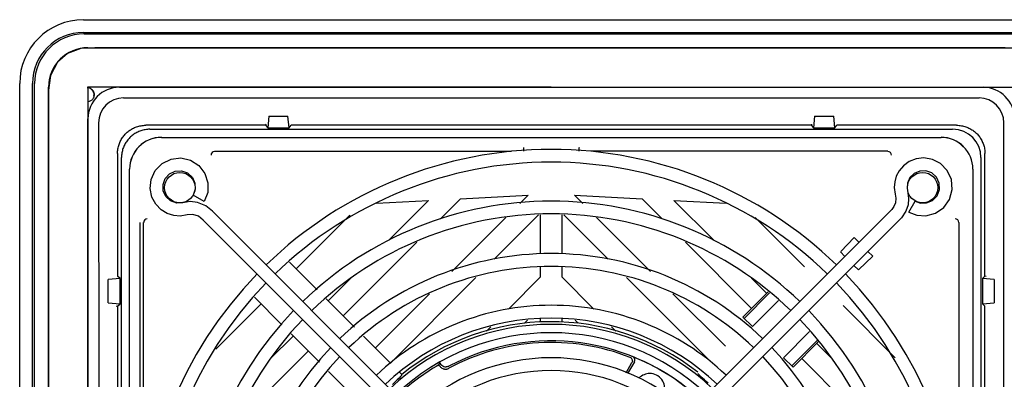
# Model space of a CAD drawing. Header units: inches. Extents: x 0 to 34, y 0 to 22.
# Tile 7 of 8: x 25.7 to 31.2, y 11.6 to 13.6. Entities that reach past the tile are written whole.
import ezdxf

# ---------------------------------------------------------------- set-up
doc = ezdxf.new("R2010")
doc.units = ezdxf.units.IN
doc.header["$LTSCALE"] = 1.87
doc.header["$MEASUREMENT"] = 0
doc.layers.get('0').update_dxf_attribs({"linetype": 'CONTINUOUS'})

msp = doc.modelspace()

# ---------------------------------------------------------------- linework, layer by layer
at = {"color": 7, "linetype": 'Continuous'}
for p, q in [((26.0671, 13.5612), (31.264, 13.5612)), ((26.0671, 13.4903), (31.264, 13.4903)), ((25.7128, 8.01), (25.7128, 13.2068)), ((25.7837, 7.7974), (25.7837, 13.2068)), ((26.09, 13.1865), (26.09, 13.1865)), ((28.6655, 13.1865), (26.09, 13.1865)), ((26.0911, 13.1865), (26.0904, 13.1865)), ((26.0908, 13.1865), (26.091, 13.1865)), ((26.0908, 13.1865), (26.0908, 13.1865)), ((26.0908, 13.1865), (26.0908, 13.1865)), ((26.0908, 13.1865), (26.0909, 13.1865)), ((26.091, 13.1865), (26.0909, 13.1865)), ((26.091, 13.1865), (26.0909, 13.1865)), ((26.091, 13.1865), (26.091, 13.1865)), ((26.091, 13.1865), (26.091, 13.1865)), ((26.0913, 13.1867), (26.0914, 13.1866)), ((26.0914, 13.1875), (26.0914, 8.1604)), ((26.0914, 13.1875), (26.0914, 13.1875)), ((26.0914, 13.1871), (26.0914, 13.1871)), ((26.0914, 13.1871), (26.0914, 13.1871)), ((26.0914, 13.1871), (26.0914, 13.1871)), ((26.0914, 13.1871), (26.0914, 13.1871)), ((26.0914, 13.187), (26.0914, 13.187)), ((26.0914, 13.187), (26.0914, 13.187)), ((26.0914, 13.1829), (26.0914, 13.1865)), ((26.289, 13.1267), (31.0421, 13.1267)), ((26.1512, 12.9889), (26.153, 8.9346)), ((31.1777, 8.1334), (31.1799, 12.9889)), ((26.6865, 12.6537), (26.6882, 12.6191)), ((26.5251, 12.5791), (26.5105, 12.6113)), ((26.6882, 12.6191), (26.677, 12.5868)), ((26.7384, 12.5513), (26.677, 12.5868)), ((26.757, 12.601), (26.7384, 12.5513)), ((26.7009, 12.5464), (26.6598, 12.5504)), ((26.7463, 12.5279), (26.7009, 12.5464)), ((30.6475, 12.5325), (30.6354, 12.4973)), ((30.6518, 12.4922), (30.6872, 12.5536)), ((30.5385, 12.4882), (28.8875, 10.8372)), ((30.6518, 12.4922), (30.6969, 12.4747)), ((28.3105, 10.8701), (26.7642, 12.4163)), ((28.3112, 10.9696), (26.8146, 12.4662)), ((30.5841, 12.4335), (28.8668, 10.7162)), ((29.73, 11.9088), (29.8706, 12.0496)), ((29.8781, 12.0432), (29.7369, 11.9019)), ((29.7829, 11.856), (29.9276, 12.0009)), ((29.73, 11.9088), (29.7829, 11.856)), ((29.9556, 11.6835), (30.1003, 11.8284)), ((30.0015, 11.6376), (30.1426, 11.7789)), ((30.149, 11.7713), (30.0085, 11.6307)), ((29.9556, 11.6835), (30.0085, 11.6307))]:
    msp.add_line(p, q, dxfattribs=at)
at = {"color": 6, "linetype": 'Continuous'}
for p, q in [((26.0711, 13.4824), (31.26, 13.4824)), ((26.13, 13.4044), (26.0519, 13.4009)), ((26.0907, 13.4051), (31.2403, 13.4051)), ((25.7955, 7.9352), (25.7955, 13.2068)), ((25.8728, 7.9352), (25.8728, 13.1872)), ((26.2666, 13.1858), (31.0645, 13.1858)), ((26.2679, 13.1858), (26.2679, 13.1865)), ((28.6655, 13.1865), (31.2403, 13.1865)), ((31.0632, 13.1858), (31.0632, 13.1865)), ((26.1117, 13.1743), (26.1057, 13.1784)), ((27.0964, 13.0257), (27.0907, 12.9601)), ((27.0964, 13.0257), (27.2032, 13.0257)), ((27.2089, 12.9601), (27.2032, 13.0257)), ((30.1279, 13.0257), (30.1222, 12.9601)), ((30.1279, 13.0257), (30.2347, 13.0257)), ((30.2403, 12.9601), (30.2347, 13.0257)), ((26.0921, 13.01), (26.0914, 13.01)), ((26.0921, 8.132), (26.0921, 13.0113)), ((27.0786, 12.9746), (26.4135, 12.9746)), ((27.0793, 12.9816), (27.0786, 12.9746)), ((27.0786, 12.9746), (27.0907, 12.9601)), ((27.2089, 12.9601), (27.221, 12.9746)), ((30.1101, 12.9746), (27.221, 12.9746)), ((30.1101, 12.9746), (30.1222, 12.9601)), ((30.2403, 12.9601), (30.2525, 12.9746)), ((30.9176, 12.9746), (30.2525, 12.9746)), ((26.4357, 12.9524), (30.8954, 12.9524)), ((27.0907, 12.9601), (27.2089, 12.9601)), ((30.1222, 12.9601), (30.2403, 12.9601)), ((26.5002, 12.9068), (26.5002, 12.9076)), ((26.5002, 12.9076), (30.8309, 12.9076)), ((30.8309, 12.9076), (30.8309, 12.9068)), ((26.2561, 12.8171), (26.2561, 12.136)), ((26.7955, 12.8308), (28.4453, 12.8307)), ((28.8198, 12.8504), (28.8197, 12.8457)), ((30.5356, 12.8308), (28.8857, 12.8307)), ((31.075, 12.136), (31.075, 12.8171)), ((26.2783, 8.3352), (26.2783, 12.795)), ((31.0528, 12.795), (31.0528, 8.3352)), ((26.323, 8.3997), (26.323, 12.7305)), ((26.3238, 12.7305), (26.323, 12.7305)), ((31.0081, 12.7305), (31.0073, 12.7305)), ((31.0081, 12.7305), (31.0081, 8.3997)), ((28.1609, 12.5662), (28.5369, 12.5859)), ((28.4905, 12.5395), (28.5369, 12.5859)), ((28.8406, 12.5395), (28.7942, 12.5859)), ((28.7942, 12.5859), (29.1702, 12.5662)), ((27.6941, 12.5418), (27.9846, 12.557)), ((27.7651, 12.3375), (27.9846, 12.557)), ((28.1609, 12.5662), (28.0503, 12.4556)), ((29.1702, 12.5662), (29.2808, 12.4556)), ((29.3465, 12.557), (29.6369, 12.5418)), ((29.3465, 12.557), (29.566, 12.3375)), ((27.5475, 12.4762), (27.2484, 12.1771)), ((28.5949, 12.4769), (28.3488, 12.2307)), ((28.6065, 12.262), (28.6065, 12.4778)), ((28.7246, 12.4778), (28.7246, 12.262)), ((28.9823, 12.2308), (28.7362, 12.4769)), ((26.3803, 12.4352), (26.3803, 10.7194)), ((26.3999, 10.7853), (26.3999, 12.4352)), ((28.1132, 12.1622), (28.4136, 12.4626)), ((29.2178, 12.1623), (28.9175, 12.4626)), ((30.0719, 12.1879), (29.7975, 12.4623)), ((30.9312, 10.7853), (30.9312, 12.4352)), ((27.9197, 12.3251), (27.5101, 11.9154)), ((29.4114, 12.3251), (29.7788, 11.9576)), ((30.2739, 12.2737), (30.3484, 12.3509)), ((30.3484, 12.3509), (30.3748, 12.3245)), ((30.2969, 12.2466), (30.2718, 12.2716)), ((30.425, 12.2744), (30.4514, 12.248)), ((27.2117, 12.2138), (27.3648, 12.0607)), ((30.3721, 12.1714), (30.4514, 12.248)), ((28.6065, 12.1321), (28.6065, 12.1911)), ((28.7246, 12.1911), (28.7246, 12.1321)), ((30.3721, 12.1714), (30.347, 12.1965)), ((26.2705, 12.1239), (26.2049, 12.1182)), ((26.2049, 11.9883), (26.2049, 12.1182)), ((26.2705, 12.1239), (26.2561, 12.136)), ((26.2705, 11.9827), (26.2705, 12.1239)), ((27.4266, 11.9989), (27.5523, 12.1246)), ((28.2472, 12.1292), (27.7718, 11.6537)), ((28.4282, 11.9538), (28.6065, 12.1321)), ((28.7246, 12.1321), (28.9029, 11.9538)), ((29.5451, 11.668), (29.0839, 12.1292)), ((29.7788, 12.1246), (29.8622, 12.0413)), ((31.075, 12.136), (31.0606, 12.1239)), ((31.1262, 12.1182), (31.0606, 12.1239)), ((31.0606, 12.1239), (31.0606, 11.9827)), ((31.0821, 12.1353), (31.075, 12.136)), ((31.1262, 12.1182), (31.1262, 11.9883)), ((27.6883, 11.7373), (27.9897, 12.0387)), ((29.6331, 11.747), (29.3415, 12.0386)), ((26.2049, 11.9883), (26.2705, 11.9827)), ((26.2561, 11.9706), (26.2705, 11.9827)), ((27.0552, 11.9839), (26.8021, 11.7308)), ((27.1699, 11.8659), (27.0168, 12.019)), ((27.4149, 12.0106), (27.5727, 11.8528)), ((31.0606, 11.9827), (31.1262, 11.9883)), ((31.0606, 11.9827), (31.075, 11.9706)), ((26.2561, 11.9706), (26.2561, 9.1597)), ((30.5766, 11.6832), (30.287, 11.9728)), ((31.075, 9.1597), (31.075, 11.9706)), ((28.5336, 11.8922), (28.5166, 11.8752)), ((28.6065, 11.8837), (28.6065, 11.9037)), ((28.7246, 11.9037), (28.7246, 11.8837)), ((28.8146, 11.8751), (28.7976, 11.8921)), ((27.3778, 11.6579), (27.22, 11.8158)), ((28.3059, 11.8315), (28.3301, 11.8558)), ((29.001, 11.8557), (29.0251, 11.8316)), ((27.106, 11.6784), (27.2317, 11.8041)), ((27.6228, 11.8027), (27.7718, 11.6537)), ((30.1405, 11.7629), (30.2251, 11.6784)), ((27.3152, 11.7206), (26.9056, 11.3109)), ((28.0433, 11.6484), (28.0445, 11.6528)), ((28.0445, 11.6528), (28.0457, 11.6571)), ((29.0809, 11.5995), (29.114, 11.6569)), ((29.1274, 11.6615), (29.0896, 11.596)), ((30.4255, 11.3109), (30.0571, 11.6793)), ((27.5769, 11.4589), (27.4279, 11.6078)), ((27.8227, 11.6028), (27.8355, 11.59)), ((28.0421, 11.644), (28.0433, 11.6484))]:
    msp.add_line(p, q, dxfattribs=at)
for points in [[(26.0907, 13.4051), (26.0693, 13.404), (26.0482, 13.4009), (26.0275, 13.3957), (26.0073, 13.3885), (25.988, 13.3793), (25.9697, 13.3683), (25.9525, 13.3556), (25.9367, 13.3412), (25.9223, 13.3254), (25.9096, 13.3082), (25.8986, 13.2899), (25.8894, 13.2705), (25.8822, 13.2504), (25.877, 13.2297), (25.8739, 13.2086), (25.8728, 13.1872)], [(26.0519, 13.4009), (25.9787, 13.3733), (25.9224, 13.3244), (25.8831, 13.251), (25.8735, 13.1703), (25.8735, 12.9975)], [(31.1875, 13.4044), (31.1158, 13.4044), (31.0434, 13.4044), (26.13, 13.4044)], [(26.1131, 13.1731), (26.1108, 13.1751), (26.1083, 13.1768), (26.1057, 13.1784)], [(26.1229, 13.128), (26.1211, 13.1245), (26.119, 13.1211), (26.1165, 13.1179), (26.1136, 13.115), (26.1102, 13.1122), (26.1065, 13.1097)], [(26.1082, 13.1769), (26.1094, 13.1761), (26.112, 13.1741), (26.1144, 13.1719), (26.1164, 13.1698), (26.1182, 13.1676), (26.1188, 13.1668)], [(26.1188, 13.1668), (26.117, 13.1692), (26.1117, 13.1743)], [(26.1191, 13.1664), (26.1173, 13.1688), (26.1152, 13.1711), (26.1131, 13.1731)], [(26.1253, 13.1355), (26.1261, 13.1465), (26.1243, 13.156), (26.1211, 13.1632), (26.1188, 13.1668)], [(26.1191, 13.1664), (26.1225, 13.1606), (26.1245, 13.1553), (26.1257, 13.15)], [(26.1254, 13.1359), (26.1243, 13.1319), (26.1229, 13.128)], [(26.1257, 13.15), (26.1262, 13.1449), (26.126, 13.1403), (26.1254, 13.1359)], [(26.1065, 13.1097), (26.1024, 13.1077), (26.0978, 13.106), (26.0927, 13.1049), (26.0914, 13.1048)], [(25.8735, 12.9975), (25.8735, 12.9078), (25.8735, 12.8156), (25.8735, 12.7206), (25.8735, 12.6221), (25.8735, 12.5195), (25.8735, 10.1334)], [(26.2561, 12.8171), (26.2562, 12.8238), (26.2567, 12.8304), (26.2574, 12.837), (26.2583, 12.8434), (26.2595, 12.8498), (26.261, 12.8561), (26.2627, 12.8622), (26.2646, 12.8682), (26.2668, 12.8741), (26.2691, 12.8798), (26.2717, 12.8854), (26.2744, 12.8909), (26.2774, 12.8962), (26.2805, 12.9013), (26.2837, 12.9063), (26.2872, 12.911), (26.2907, 12.9157), (26.2944, 12.9201), (26.2982, 12.9244), (26.3022, 12.9285), (26.3063, 12.9324), (26.3105, 12.9362), (26.315, 12.9399), (26.3196, 12.9435), (26.3244, 12.9469), (26.3294, 12.9502), (26.3345, 12.9533), (26.3398, 12.9562), (26.3452, 12.959), (26.3508, 12.9615), (26.3566, 12.9639), (26.3624, 12.966), (26.3684, 12.968), (26.3746, 12.9697), (26.3808, 12.9711), (26.3872, 12.9723), (26.3937, 12.9733), (26.4002, 12.974), (26.4068, 12.9744), (26.4135, 12.9746)], [(30.9176, 12.9746), (30.9243, 12.9744), (30.9309, 12.974), (30.9374, 12.9733), (30.9439, 12.9723), (30.9502, 12.9711), (30.9565, 12.9697), (30.9626, 12.968), (30.9687, 12.966), (30.9745, 12.9639), (30.9803, 12.9615), (30.9859, 12.959), (30.9913, 12.9562), (30.9966, 12.9533), (31.0017, 12.9502), (31.0067, 12.9469), (31.0115, 12.9435), (31.0161, 12.9399), (31.0205, 12.9362), (31.0248, 12.9324), (31.0289, 12.9284), (31.0328, 12.9244), (31.0367, 12.9201), (31.0404, 12.9157), (31.0439, 12.911), (31.0473, 12.9063), (31.0506, 12.9013), (31.0537, 12.8962), (31.0567, 12.8909), (31.0594, 12.8854), (31.062, 12.8798), (31.0643, 12.8741), (31.0665, 12.8682), (31.0684, 12.8622), (31.0701, 12.8561), (31.0716, 12.8498), (31.0728, 12.8434), (31.0737, 12.837), (31.0744, 12.8304), (31.0749, 12.8238), (31.075, 12.8171)], [(26.3796, 12.9421), (26.3739, 12.9397), (26.3683, 12.9372), (26.3628, 12.9344), (26.3575, 12.9315), (26.3523, 12.9284), (26.3472, 12.9251), (26.3423, 12.9216), (26.3376, 12.918), (26.333, 12.9143), (26.3286, 12.9103), (26.3244, 12.9063), (26.3203, 12.9021), (26.3164, 12.8976), (26.3126, 12.8931), (26.309, 12.8883), (26.3056, 12.8834), (26.3023, 12.8784), (26.2992, 12.8732), (26.2962, 12.8679), (26.2935, 12.8624), (26.2909, 12.8568), (26.2886, 12.851)], [(26.4357, 12.9524), (26.4292, 12.9522), (26.4227, 12.9517), (26.4163, 12.9511), (26.41, 12.9502), (26.4037, 12.949), (26.3976, 12.9476), (26.3915, 12.946), (26.3855, 12.9441), (26.3796, 12.9421)], [(26.2886, 12.851), (26.2865, 12.8452), (26.2846, 12.8392), (26.283, 12.8331), (26.2816, 12.8269), (26.2805, 12.8207), (26.2796, 12.8143), (26.2789, 12.8079), (26.2785, 12.8015), (26.2783, 12.795)], [(28.5113, 12.8504), (28.5114, 12.8453), (28.5117, 12.8366)], [(28.5117, 12.8366), (28.5118, 12.8335), (28.5118, 12.8315), (28.5118, 12.8307)], [(28.8197, 12.8457), (28.8194, 12.8372), (28.8193, 12.8339), (28.8193, 12.8317), (28.8193, 12.8307)], [(28.0446, 11.6565), (28.051, 11.6483), (28.0571, 11.642), (28.0628, 11.6379), (28.0686, 11.6354), (28.0751, 11.6337), (28.0819, 11.6331)], [(29.1167, 11.6667), (29.1163, 11.6706), (29.1152, 11.6742), (29.1135, 11.6775), (29.111, 11.6804), (29.1079, 11.6829), (29.1042, 11.685)], [(29.1167, 11.6667), (29.1166, 11.665), (29.1163, 11.6633), (29.1159, 11.6616), (29.1154, 11.66), (29.1148, 11.6584), (29.114, 11.6569)], [(29.127, 11.6819), (29.125, 11.6845), (29.1228, 11.6867), (29.1203, 11.6884), (29.1177, 11.6896)], [(29.1299, 11.6738), (29.1297, 11.6751), (29.1294, 11.6764), (29.1291, 11.6776), (29.1285, 11.679), (29.1275, 11.6811), (29.1261, 11.6838)], [(29.1274, 11.6615), (29.1284, 11.6634), (29.1292, 11.6654), (29.1297, 11.6674), (29.13, 11.6695), (29.1301, 11.6716), (29.1299, 11.6738)], [(28.0652, 11.6223), (28.0604, 11.6245), (28.0562, 11.627), (28.0529, 11.6294), (28.0496, 11.6327), (28.0457, 11.6375), (28.0414, 11.6436)], [(28.0652, 11.6223), (28.0684, 11.6215), (28.071, 11.6209), (28.073, 11.6206), (28.0746, 11.6204), (28.0764, 11.6203), (28.0782, 11.6203)], [(28.0782, 11.6203), (28.0815, 11.6204), (28.0847, 11.6208), (28.0878, 11.6214), (28.0909, 11.6224), (28.0939, 11.6235), (28.0969, 11.6249)], [(28.1003, 11.6376), (28.0974, 11.6364), (28.0944, 11.6353), (28.0913, 11.6344), (28.0882, 11.6337), (28.0851, 11.6333), (28.0819, 11.6331)], [(29.5378, 11.5419), (29.5268, 11.5518), (29.5161, 11.5613), (29.5061, 11.5702), (29.4973, 11.5781), (29.4902, 11.5847), (29.4848, 11.5899), (29.4814, 11.5936), (29.4802, 11.5955)], [(27.8353, 11.5868), (27.8336, 11.5839), (27.8286, 11.5784), (27.8207, 11.5705), (27.8101, 11.5603), (27.7973, 11.5483), (27.7829, 11.5346)], [(27.8353, 11.5868), (27.8354, 11.5873), (27.8354, 11.5878), (27.8354, 11.5884), (27.8354, 11.5889), (27.8355, 11.5895), (27.8355, 11.59)]]:
    msp.add_lwpolyline(points, dxfattribs=at)
at = {"color": 7, "linetype": 'Continuous'}
for points in [[(26.0903, 13.1865), (26.0905, 13.1865), (26.0908, 13.1865)], [(26.0914, 13.1871), (26.0914, 13.187), (26.0913, 13.1867), (26.091, 13.1865), (26.0908, 13.1865)], [(26.0908, 13.1865), (26.0908, 13.1865), (26.0908, 13.1865)], [(26.0909, 13.1865), (26.0909, 13.1865), (26.0908, 13.1865)], [(26.0908, 13.1865), (26.0908, 13.1865), (26.0908, 13.1865), (26.0908, 13.1865)], [(26.091, 13.1865), (26.0909, 13.1865), (26.091, 13.1865), (26.0913, 13.1867)], [(26.0914, 13.1865), (26.0914, 13.1865), (26.0914, 13.1867), (26.0914, 13.1868), (26.0914, 13.1869), (26.0914, 13.1871), (26.0914, 13.1872)], [(26.0914, 13.1871), (26.0914, 13.187), (26.0914, 13.187), (26.0914, 13.187), (26.0914, 13.187)], [(26.0914, 13.1871), (26.0914, 13.1871), (26.0914, 13.1871), (26.0914, 13.1871), (26.0914, 13.1871), (26.0914, 13.1871), (26.0914, 13.1871), (26.0914, 13.1871), (26.0914, 13.1871), (26.0914, 13.1871), (26.0914, 13.1871), (26.0914, 13.1871), (26.0914, 13.1871), (26.0914, 13.1871), (26.0914, 13.1871), (26.0914, 13.1871), (26.0914, 13.1871)], [(26.0914, 13.187), (26.0914, 13.187), (26.0914, 13.187), (26.0914, 13.187)], [(26.0914, 13.187), (26.0914, 13.187), (26.0914, 13.187)], [(26.4374, 12.6231), (26.4428, 12.6743), (26.4654, 12.7232), (26.5035, 12.7625), (26.5534, 12.787)], [(26.5534, 12.787), (26.6084, 12.7931), (26.6609, 12.7811)], [(26.6609, 12.7811), (26.7071, 12.7514), (26.7417, 12.707), (26.7583, 12.6552), (26.757, 12.601)], [(30.6531, 12.7727), (30.622, 12.7497), (30.5985, 12.7221), (30.5822, 12.6911), (30.5737, 12.661), (30.5711, 12.6296), (30.576, 12.5925), (30.5801, 12.569), (30.5775, 12.5445), (30.5688, 12.5228), (30.5567, 12.5064), (30.5385, 12.4882)], [(30.783, 12.7854), (30.736, 12.7935), (30.6929, 12.7885), (30.6531, 12.7727)], [(30.8007, 12.4857), (30.8467, 12.518), (30.8783, 12.563), (30.8933, 12.6181), (30.8885, 12.6731), (30.8655, 12.7235), (30.8278, 12.7623), (30.783, 12.7854)], [(26.5214, 12.6793), (26.5449, 12.7049), (26.5772, 12.72), (26.6124, 12.7215), (26.6451, 12.7098), (26.6719, 12.6851), (26.6865, 12.6537)], [(30.6813, 12.7068), (30.6581, 12.6837), (30.6446, 12.6538), (30.6422, 12.6251)], [(30.747, 12.7214), (30.7134, 12.7205), (30.6813, 12.7068)], [(30.8053, 12.6858), (30.7792, 12.7096), (30.747, 12.7214)], [(26.5105, 12.6113), (26.5092, 12.6465), (26.5214, 12.6793)], [(30.8087, 12.5831), (30.8219, 12.6177), (30.8205, 12.6531), (30.8053, 12.6858)], [(26.5318, 12.485), (26.4985, 12.5055), (26.469, 12.5358), (26.4475, 12.5753), (26.4374, 12.6231)], [(30.6422, 12.6251), (30.6471, 12.6003), (30.651, 12.5687), (30.6475, 12.5325)], [(30.6872, 12.5536), (30.7171, 12.5428), (30.7499, 12.5432), (30.7837, 12.5573), (30.8087, 12.5831)], [(26.6598, 12.5504), (26.6187, 12.5437), (26.5855, 12.5425), (26.551, 12.555), (26.5251, 12.5791)], [(26.8146, 12.4662), (26.7834, 12.4974), (26.7463, 12.5279)], [(26.7642, 12.4163), (26.7323, 12.4482), (26.7067, 12.469), (26.6744, 12.4792), (26.6432, 12.4769), (26.6039, 12.4707), (26.5682, 12.4736), (26.5318, 12.485)], [(30.6354, 12.4973), (30.6114, 12.4612), (30.5841, 12.4335)], [(30.6969, 12.4747), (30.7472, 12.4712), (30.8007, 12.4857)]]:
    msp.add_lwpolyline(points, dxfattribs=at)
at = {"color": 6, "linetype": 'Continuous'}
for centre in [(26.6026, 12.6281), (30.7285, 12.6281)]:
    msp.add_circle(centre, 0.0846, dxfattribs=at)
at = {"color": 7, "linetype": 'Continuous'}
for centre, radius, start, end in [((26.0671, 13.2068), 0.3543, 90, 180), ((26.0671, 13.2068), 0.2835, 90, 180), ((26.289, 12.9889), 0.1378, 90, 180), ((31.0421, 12.9889), 0.1378, 0, 90), ((28.6655, 10.5651), 2.2756, 90, 134.1042), ((28.6655, 10.5651), 2.2756, 45.8958, 90), ((28.6655, 10.5651), 2.2047, 90, 134.0754), ((28.6655, 10.5651), 2.2047, 45.9246, 90), ((28.6655, 10.5651), 1.9882, 90, 133.9747), ((28.6655, 10.5651), 1.9882, 46.0253, 90), ((28.6655, 10.5651), 1.9173, 90, 133.9368), ((28.6655, 10.5651), 1.9173, 46.0632, 90), ((28.6655, 10.5651), 1.6969, 90.0107, 133.796), ((28.6655, 10.5651), 1.6969, 46.204, 90.0105), ((28.6655, 10.5651), 2.2756, 135.8958, 224.1042), ((28.6655, 10.5651), 1.626, 90.0107, 133.7435), ((28.6655, 10.5651), 1.626, 46.2565, 90.0105), ((28.6655, 10.5651), 2.2756, 315.8959, 44.1041), ((28.6655, 10.5651), 2.2047, 135.9246, 224.0754), ((28.6655, 10.5651), 2.2047, 315.9247, 44.0753), ((28.6655, 10.5651), 1.9882, 136.0253, 223.9747), ((28.6656, 10.5651), 1.4095, 90.0005, 133.5579), ((28.6655, 10.5651), 1.4094, 46.4424, 90.0002), ((28.6655, 10.5651), 1.9882, 316.0254, 43.9746), ((28.6655, 10.5651), 1.9173, 136.0632, 223.9368), ((28.6656, 10.5651), 1.3386, 90.0005, 133.4816), ((28.6655, 10.5651), 1.3386, 46.5187, 90.0002), ((28.6655, 10.5651), 1.9173, 316.0633, 43.9367), ((28.6655, 10.5651), 1.6969, 136.2043, 223.7958), ((28.6655, 10.5651), 1.6969, 316.2042, 43.7957), ((28.6655, 10.5651), 1.626, 136.2568, 223.7433), ((28.6655, 10.5651), 1.1181, 90.0002, 133.1769), ((28.6655, 10.5651), 1.1181, 46.8232, 90), ((28.6655, 10.5651), 1.626, 316.2567, 43.7432), ((28.6655, 10.5651), 1.0472, 90.0002, 133.0591), ((28.6655, 10.5651), 1.0472, 46.9411, 90)]:
    msp.add_arc(centre, radius, start, end, dxfattribs=at)
at = {"color": 6, "linetype": 'Continuous'}
for centre, radius, start, end in [((26.0711, 13.2068), 0.2756, 90, 180), ((26.0868, 13.1438), 0.0394, 61.3522, 90), ((26.2679, 13.01), 0.1761, 90.4188, 179.5795), ((31.0632, 13.01), 0.1761, 0.4188, 89.5795), ((26.5002, 12.7305), 0.1772, 90, 180), ((26.5002, 12.7305), 0.1768, 90, 180), ((30.8309, 12.7305), 0.1772, 0, 90), ((30.8309, 12.7305), 0.1768, 0, 90), ((26.7955, 12.8092), 0.0197, 90, 180), ((30.5356, 12.8092), 0.0197, 0, 90), ((26.4214, 12.4352), 0.0197, 90, 180), ((30.9096, 12.4352), 0.0197, 0, 90), ((28.6655, 10.5651), 1.3186, 51.8771, 129.0264), ((28.6655, 10.5651), 1.3035, 46.5362, 133.4638), ((28.6655, 10.5651), 1.2571, 46.6153, 133.3847), ((28.6655, 10.5651), 1.2028, 68.6109, 118.2178), ((28.6655, 10.5651), 1.2124, 46.6748, 117.7909), ((28.6655, 10.5651), 1.212, 52.4762, 67.6223), ((28.6655, 10.5651), 1.2461, 120.0579, 133.3705), ((29.2128, 11.513), 0.0827, 90, 135.5198), ((29.2128, 11.513), 0.0827, 342.9166, 90)]:
    msp.add_arc(centre, radius, start, end, dxfattribs=at)
for centre, major_axis, ratio, start_param, end_param in [((30.1277, 13.071), (0.0174, 0.0984), 0.025788, -3.567505, -3.3384), ((30.8953, 12.7949), (0.1114, 0.1114), 0.999315, 5.49813, 7.068241), ((26.1597, 11.9881), (0.0984, -0.0174), 0.025788, -0.425912, -0.196808)]:
    msp.add_ellipse(centre, major_axis=major_axis, ratio=ratio, start_param=start_param, end_param=end_param, dxfattribs=at)

doc.saveas('drawing.dxf')
